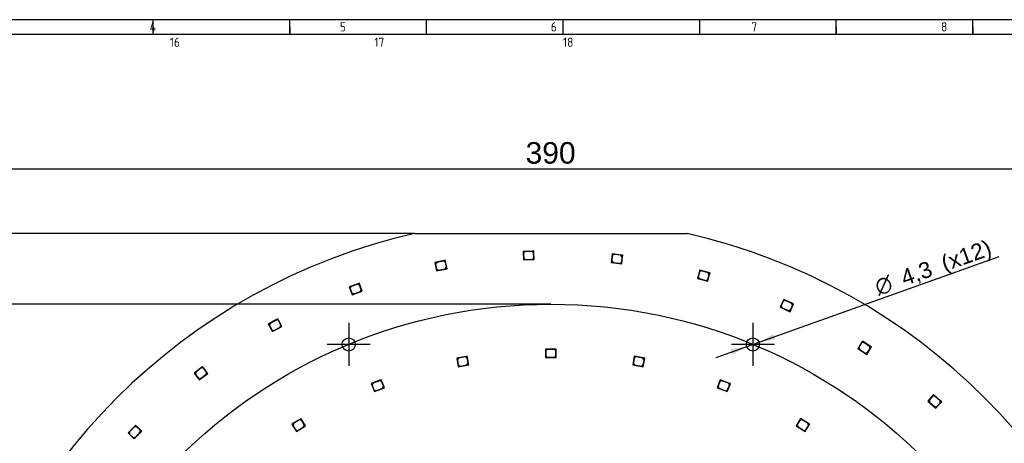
# Model space of a CAD drawing. Header units: millimetres. Extents: x 7 to 819, y 6 to 587.
# Tile 7 of 14: x 197 to 518, y 449 to 587. Entities that reach past the tile are written whole.
import ezdxf
from ezdxf.enums import TextEntityAlignment as Align
from ezdxf.lldxf.tags import DXFTag

# ---------------------------------------------------------------- set-up
doc = ezdxf.new("R2010")
doc.units = ezdxf.units.MM
doc.layers.add('Default', color=7, linetype='Continuous')
doc.layers.add('RDLED_400MM_4000', color=7, linetype='Continuous')
doc.styles.add('SEACAD_Arial', font='arial.ttf')
doc.styles.add('SEACAD_Solid_Edge_ANSI1_Symbols', font='semeca1.ttf')
tags = doc.linetypes.add('CENTER2', pattern=[28.575, 19.05, -3.175, 3.175, -3.175]).pattern_tags.tags
tags[10:11] = [DXFTag(74, 4), DXFTag(75, 0), DXFTag(340, '0'), DXFTag(46, 0.0), DXFTag(50, 0.0), DXFTag(44, 0.0), DXFTag(45, 0.0)]
tags[8:9] = [DXFTag(74, 4), DXFTag(75, 0), DXFTag(340, '0'), DXFTag(46, 0.0), DXFTag(50, 0.0), DXFTag(44, 0.0), DXFTag(45, 0.0)]
tags[6:7] = [DXFTag(74, 4), DXFTag(75, 0), DXFTag(340, '0'), DXFTag(46, 0.0), DXFTag(50, 0.0), DXFTag(44, 0.0), DXFTag(45, 0.0)]
tags[4:5] = [DXFTag(74, 4), DXFTag(75, 0), DXFTag(340, '0'), DXFTag(46, 0.0), DXFTag(50, 0.0), DXFTag(44, 0.0), DXFTag(45, 0.0)]
doc.dimstyles.new('ISO', dxfattribs={"dimtxt": 7, "dimasz": 7, "dimexe": 3.5, "dimexo": 0, "dimgap": 1.75, "dimtad": 1, "dimtxsty": 'SEACAD_Arial', "dimblk1": '_SE_FILLED', "dimblk2": '_SE_FILLED', "dimsah": 1, "dimcen": 3.5, "dimadec": 0, "dimazin": 0, "dimtfac": 0.5, "dimtdec": 3, "dimtmove": 0, "dimatfit": 3, "dimfxl": 1, "dimarcsym": 0})

# ---------------------------------------------------------------- blocks, each defined once
blk = doc.blocks.new('SEANNOT_GROUP12')
at = {"layer": 'Default', "color": 7, "linetype": 'CENTER2'}
for p, q in [((304.27, 487.95), (304.27, 473.95)), ((311.27, 480.95), (297.27, 480.95))]:
    blk.add_line(p, q, dxfattribs=at)
blk = doc.blocks.new('SEANNOT_GROUP13')
at = {"layer": 'Default', "color": 7, "linetype": 'CENTER2'}
for p, q in [((435.92, 487.95), (435.92, 473.95)), ((442.92, 480.95), (428.92, 480.95))]:
    blk.add_line(p, q, dxfattribs=at)
blk = doc.blocks.new('SE1')
at = {"layer": 'RDLED_400MM_4000', "color": 7, "linetype": 'Continuous'}
for p, q in [((325.65, 517.05), (414.54, 517.05)), ((364.09, 511.36), (361.09, 511.24)), ((361.09, 511.24), (361.2, 508.44)), ((361.7, 511.16), (361.21, 510.64)), ((361.21, 510.64), (361.28, 509.05)), ((363.99, 511.25), (361.7, 511.16)), ((364.51, 510.77), (363.99, 511.25)), ((364.59, 511.37), (364.09, 511.36)), ((364.09, 511.36), (364.61, 510.88)), ((364.57, 509.17), (364.51, 510.77)), ((364.61, 510.88), (364.59, 511.37)), ((364.7, 508.58), (364.61, 510.88)), ((390.08, 510.4), (389.76, 507.62)), ((393.06, 510.05), (390.08, 510.4)), ((390.66, 510.23), (390.11, 509.79)), ((392.95, 509.97), (390.66, 510.23)), ((393.39, 509.41), (392.95, 509.97)), ((393.56, 510), (393.06, 510.05)), ((393.06, 510.05), (393.5, 509.5)), ((393.5, 509.5), (393.56, 510)), ((335.26, 508.22), (332.32, 507.65)), ((332.32, 507.65), (332.85, 504.9)), ((332.93, 507.67), (332.53, 507.08)), ((332.53, 507.08), (332.84, 505.51)), ((335.18, 508.1), (332.93, 507.67)), ((335.77, 507.71), (335.18, 508.1)), ((335.75, 508.32), (335.26, 508.22)), ((335.26, 508.22), (335.85, 507.82)), ((335.85, 507.82), (335.75, 508.32)), ((336.08, 506.14), (335.77, 507.71)), ((336.29, 505.57), (335.85, 507.82)), ((361.2, 508.44), (364.7, 508.58)), ((361.28, 509.05), (361.79, 508.57)), ((361.79, 508.57), (364.09, 508.65)), ((364.09, 508.65), (364.57, 509.17)), ((389.76, 507.62), (393.24, 507.21)), ((390.11, 509.79), (389.93, 508.2)), ((389.93, 508.2), (390.37, 507.65)), ((390.37, 507.65), (392.65, 507.38)), ((392.65, 507.38), (393.21, 507.82)), ((393.21, 507.82), (393.39, 509.41)), ((393.24, 507.21), (393.5, 509.5)), ((332.84, 505.51), (333.42, 505.11)), ((332.85, 504.9), (336.29, 505.57)), ((333.42, 505.11), (335.68, 505.55)), ((335.68, 505.55), (336.08, 506.14)), ((418.59, 505.14), (417.85, 502.44)), ((418.53, 504.54), (418.11, 502.99)), ((419.15, 504.88), (418.53, 504.54)), ((421.49, 504.35), (418.59, 505.14)), ((421.36, 504.28), (419.15, 504.88)), ((421.23, 501.51), (421.84, 503.73)), ((421.29, 502.12), (421.71, 503.66)), ((421.71, 503.66), (421.36, 504.28)), ((421.97, 504.21), (421.49, 504.35)), ((421.49, 504.35), (421.84, 503.73)), ((421.84, 503.73), (421.97, 504.21)), ((307.25, 500.72), (304.43, 499.71)), ((307.19, 500.59), (305.03, 499.82)), ((307.83, 500.29), (307.19, 500.59)), ((307.72, 500.89), (307.25, 500.72)), ((307.25, 500.72), (307.89, 500.42)), ((307.89, 500.42), (307.72, 500.89)), ((308.67, 498.26), (307.89, 500.42)), ((417.85, 502.44), (421.23, 501.51)), ((418.11, 502.99), (418.46, 502.38)), ((418.46, 502.38), (420.68, 501.77)), ((420.68, 501.77), (421.29, 502.12)), ((304.43, 499.71), (305.38, 497.07)), ((305.03, 499.82), (304.73, 499.18)), ((304.73, 499.18), (305.27, 497.67)), ((305.27, 497.67), (305.91, 497.37)), ((305.38, 497.07), (308.67, 498.26)), ((305.91, 497.37), (308.07, 498.15)), ((308.37, 498.79), (307.83, 500.29)), ((308.07, 498.15), (308.37, 498.79)), ((445.98, 495.59), (444.83, 493.04)), ((445.82, 495), (445.17, 493.54)), ((446.48, 495.25), (445.82, 495)), ((448.72, 494.36), (445.98, 495.59)), ((448.58, 494.31), (446.48, 495.25)), ((448.83, 493.65), (448.58, 494.31)), ((449.17, 494.16), (448.72, 494.36)), ((448.72, 494.36), (448.97, 493.7)), ((448.97, 493.7), (449.17, 494.16)), ((444.83, 493.04), (448.03, 491.6)), ((445.17, 493.54), (445.42, 492.88)), ((445.42, 492.88), (447.52, 491.94)), ((447.52, 491.94), (448.18, 492.19)), ((448.03, 491.6), (448.97, 493.7)), ((448.18, 492.19), (448.83, 493.65)), ((280.71, 489.03), (278.08, 487.6)), ((278.08, 487.6), (279.42, 485.14)), ((278.65, 487.8), (278.45, 487.12)), ((280.67, 488.9), (278.65, 487.8)), ((281.35, 488.7), (280.67, 488.9)), ((281.15, 489.27), (280.71, 489.03)), ((280.71, 489.03), (281.39, 488.83)), ((281.39, 488.83), (281.15, 489.27)), ((282.12, 487.29), (281.35, 488.7)), ((282.49, 486.81), (281.39, 488.83)), ((278.45, 487.12), (279.22, 485.72)), ((279.22, 485.72), (279.89, 485.52)), ((279.42, 485.14), (282.49, 486.81)), ((279.89, 485.52), (281.92, 486.61)), ((281.92, 486.61), (282.12, 487.29)), ((471.58, 481.97), (470.06, 479.62)), ((471.34, 481.42), (470.47, 480.07)), ((472.03, 481.56), (471.34, 481.42)), ((474.1, 480.34), (471.58, 481.97)), ((473.96, 480.31), (472.03, 481.56)), ((371.35, 479.45), (368.35, 479.45)), ((368.35, 479.45), (368.35, 476.65)), ((368.95, 479.35), (368.45, 478.85)), ((368.45, 478.85), (368.45, 477.25)), ((371.25, 479.35), (368.95, 479.35)), ((371.75, 478.85), (371.25, 479.35)), ((371.85, 479.45), (371.35, 479.45)), ((371.35, 479.45), (371.85, 478.95)), ((371.75, 477.25), (371.75, 478.85)), ((371.85, 478.95), (371.85, 479.45)), ((371.85, 476.65), (371.85, 478.95)), ((470.06, 479.62), (472.99, 477.72)), ((470.47, 480.07), (470.61, 479.38)), ((470.61, 479.38), (472.54, 478.13)), ((472.54, 478.13), (473.24, 478.28)), ((472.99, 477.72), (474.24, 479.65)), ((473.24, 478.28), (474.11, 479.62)), ((474.11, 479.62), (473.96, 480.31)), ((474.52, 480.07), (474.1, 480.34)), ((474.1, 480.34), (474.24, 479.65)), ((474.24, 479.65), (474.52, 480.07)), ((342.4, 477), (339.45, 476.45)), ((339.45, 476.45), (339.97, 473.69)), ((340.06, 476.46), (339.66, 475.87)), ((339.66, 475.87), (339.96, 474.3)), ((342.32, 476.88), (340.06, 476.46)), ((342.91, 476.48), (342.32, 476.88)), ((342.89, 477.09), (342.4, 477)), ((342.4, 477), (342.99, 476.6)), ((342.8, 474.32), (343.2, 474.91)), ((342.99, 476.6), (342.89, 477.09)), ((343.2, 474.91), (342.91, 476.48)), ((343.41, 474.34), (342.99, 476.6)), ((368.35, 476.65), (371.85, 476.65)), ((368.45, 477.25), (368.95, 476.75)), ((368.95, 476.75), (371.25, 476.75)), ((371.25, 476.75), (371.75, 477.25)), ((397.3, 477.09), (396.78, 474.34)), ((397.29, 476.48), (396.99, 474.91)), ((396.99, 474.91), (397.39, 474.32)), ((397.87, 476.88), (397.29, 476.48)), ((400.25, 476.54), (397.3, 477.09)), ((400.13, 476.46), (397.87, 476.88)), ((400.53, 475.87), (400.13, 476.46)), ((400.22, 473.69), (400.65, 475.95)), ((400.23, 474.3), (400.53, 475.87)), ((400.74, 476.45), (400.25, 476.54)), ((400.25, 476.54), (400.65, 475.95)), ((400.65, 475.95), (400.74, 476.45)), ((256.27, 473.43), (253.89, 471.61)), ((253.89, 471.61), (255.58, 469.39)), ((254.42, 471.9), (254.33, 471.2)), ((256.25, 473.29), (254.42, 471.9)), ((255.58, 469.39), (258.37, 471.51)), ((256.95, 473.2), (256.25, 473.29)), ((256.67, 473.74), (256.27, 473.43)), ((256.27, 473.43), (256.97, 473.34)), ((256.97, 473.34), (256.67, 473.74)), ((257.92, 471.93), (256.95, 473.2)), ((258.37, 471.51), (256.97, 473.34)), ((257.83, 471.23), (257.92, 471.93)), ((339.96, 474.3), (340.54, 473.9)), ((339.97, 473.69), (343.41, 474.34)), ((340.54, 473.9), (342.8, 474.32)), ((396.78, 474.34), (400.22, 473.69)), ((397.39, 474.32), (399.65, 473.9)), ((399.65, 473.9), (400.23, 474.3)), ((254.33, 471.2), (255.3, 469.93)), ((255.3, 469.93), (256, 469.83)), ((256, 469.83), (257.83, 471.23)), ((314.4, 469.27), (311.61, 468.19)), ((312.2, 468.31), (311.92, 467.66)), ((314.35, 469.14), (312.2, 468.31)), ((314.99, 468.85), (314.35, 469.14)), ((314.87, 469.45), (314.4, 469.27)), ((314.4, 469.27), (315.05, 468.98)), ((315.05, 468.98), (314.87, 469.45)), ((315.57, 467.36), (314.99, 468.85)), ((315.88, 466.84), (315.05, 468.98)), ((425.32, 469.45), (424.31, 466.84)), ((425.2, 468.85), (424.62, 467.36)), ((425.85, 469.14), (425.2, 468.85)), ((428.12, 468.37), (425.32, 469.45)), ((427.99, 468.31), (425.85, 469.14)), ((428.28, 467.66), (427.99, 468.31)), ((428.59, 468.19), (428.12, 468.37)), ((428.12, 468.37), (428.41, 467.72)), ((311.61, 468.19), (312.62, 465.58)), ((311.92, 467.66), (312.49, 466.17)), ((312.49, 466.17), (313.14, 465.89)), ((312.62, 465.58), (315.88, 466.84)), ((313.14, 465.89), (315.29, 466.72)), ((315.29, 466.72), (315.57, 467.36)), ((424.31, 466.84), (427.57, 465.58)), ((424.62, 467.36), (424.91, 466.72)), ((424.91, 466.72), (427.05, 465.89)), ((427.05, 465.89), (427.7, 466.17)), ((427.57, 465.58), (428.41, 467.72)), ((427.7, 466.17), (428.28, 467.66)), ((428.41, 467.72), (428.59, 468.19)), ((494.8, 464.61), (492.94, 462.52)), ((492.94, 462.52), (495.55, 460.19)), ((494.48, 464.09), (493.41, 462.9)), ((493.41, 462.9), (493.45, 462.19)), ((493.45, 462.19), (495.17, 460.66)), ((495.18, 464.13), (494.48, 464.09)), ((497.04, 462.61), (494.8, 464.61)), ((496.9, 462.6), (495.18, 464.13)), ((495.55, 460.19), (497.08, 461.91)), ((495.88, 460.7), (496.94, 461.9)), ((496.94, 461.9), (496.9, 462.6)), ((497.42, 462.28), (497.04, 462.61)), ((497.04, 462.61), (497.08, 461.91)), ((497.08, 461.91), (497.42, 462.28)), ((495.17, 460.66), (495.88, 460.7)), ((288.3, 456.53), (285.75, 454.95)), ((288.27, 456.39), (286.31, 455.18)), ((288.95, 456.23), (288.27, 456.39)), ((288.72, 456.79), (288.3, 456.53)), ((288.3, 456.53), (288.99, 456.37)), ((288.99, 456.37), (288.72, 456.79)), ((289.8, 454.87), (288.95, 456.23)), ((290.2, 454.41), (288.99, 456.37)), ((451.47, 456.79), (449.99, 454.41)), ((451.24, 456.23), (450.39, 454.87)), ((451.93, 456.39), (451.24, 456.23)), ((454.02, 455.21), (451.47, 456.79)), ((453.88, 455.18), (451.93, 456.39)), ((234.49, 454.28), (232.41, 452.12)), ((234.5, 454.14), (232.9, 452.48)), ((232.9, 452.48), (232.92, 451.78)), ((234.43, 450.18), (236.86, 452.7)), ((234.84, 454.64), (234.49, 454.28)), ((234.49, 454.28), (235.2, 454.3)), ((235.2, 454.15), (234.5, 454.14)), ((234.78, 450.68), (236.37, 452.34)), ((235.2, 454.3), (234.84, 454.64)), ((236.86, 452.7), (235.2, 454.3)), ((236.36, 453.05), (235.2, 454.15)), ((236.37, 452.34), (236.36, 453.05)), ((285.75, 454.95), (287.22, 452.57)), ((286.31, 455.18), (286.15, 454.49)), ((286.15, 454.49), (286.99, 453.13)), ((286.99, 453.13), (287.68, 452.97)), ((287.22, 452.57), (290.2, 454.41)), ((287.68, 452.97), (289.64, 454.18)), ((289.64, 454.18), (289.8, 454.87)), ((449.99, 454.41), (452.97, 452.57)), ((450.39, 454.87), (450.56, 454.18)), ((450.56, 454.18), (452.51, 452.97)), ((452.51, 452.97), (453.2, 453.13)), ((452.97, 452.57), (454.18, 454.52)), ((453.2, 453.13), (454.04, 454.49)), ((454.04, 454.49), (453.88, 455.18)), ((454.44, 454.95), (454.02, 455.21)), ((454.02, 455.21), (454.18, 454.52)), ((454.18, 454.52), (454.44, 454.95)), ((232.41, 452.12), (234.43, 450.18)), ((232.92, 451.78), (234.07, 450.67)), ((234.07, 450.67), (234.78, 450.68))]:
    blk.add_line(p, q, dxfattribs=at)
for centre in [(304.27, 480.95), (435.92, 480.95)]:
    blk.add_circle(centre, 2.15, dxfattribs=at)
for start, end in [(102.8386, 167.1614), (12.8386, 77.1614)]:
    blk.add_arc((370.1, 322.05), 200, start, end, dxfattribs=at)
blk = doc.blocks.new('DMBLK1')
at = {"layer": 'Default', "linetype": 'Continuous'}
for points in [[(182.1, 539.22), (175.1, 538.06), (182.1, 536.89)], [(558.1, 539.22), (558.1, 536.89), (565.1, 538.06)]]:
    blk.add_hatch(color=7, dxfattribs=at).paths.add_polyline_path(points)
at = {"layer": 'Default', "color": 7, "linetype": 'Continuous'}
for p, q in [((175.1, 366.49), (175.1, 541.56)), ((565.1, 366.49), (565.1, 541.56)), ((565.1, 538.06), (175.1, 538.06))]:
    blk.add_line(p, q, dxfattribs=at)
at = {"layer": 'Default', "color": 7, "linetype": 'Continuous', "style": 'SEACAD_Arial'}
blk.add_text('390', height=7, dxfattribs=at).set_placement((361.88, 546.81), align=Align.TOP_LEFT)
blk = doc.blocks.new('_SE_FILLED')
at = {"color": 0}
blk.add_line((0, 0), (-1, 0), dxfattribs=at)
blk.add_solid([(0, 0), (-1, -0.1665), (-1, 0.1665), (0, 0)], dxfattribs=at)
blk = doc.blocks.new('DMBLK2')
at = {"layer": 'Default', "linetype": 'Continuous'}
for points in [[(118.53, 510.05), (120.86, 510.05), (119.69, 517.05)], [(118.53, 134.05), (119.69, 127.05), (120.86, 134.05)]]:
    blk.add_hatch(color=7, dxfattribs=at).paths.add_polyline_path(points)
at = {"layer": 'Default', "color": 7, "linetype": 'Continuous'}
for p, q in [((325.65, 517.05), (116.19, 517.05)), ((119.69, 127.05), (119.69, 517.05)), ((325.65, 127.05), (116.19, 127.05))]:
    blk.add_line(p, q, dxfattribs=at)
at = {"layer": 'Default', "color": 7, "linetype": 'Continuous', "style": 'SEACAD_Arial'}
blk.add_text('390', height=7, rotation=90, dxfattribs=at).set_placement((110.94, 313.83), align=Align.TOP_LEFT)
blk = doc.blocks.new('DMBLK6')
at = {"layer": 'Default', "linetype": 'Continuous'}
for points in [[(442.59, 484.26), (437.94, 481.68), (443.18, 482.61)], [(428.65, 479.29), (429.24, 477.65), (433.89, 480.23)]]:
    blk.add_hatch(color=7, dxfattribs=at).paths.add_polyline_path(points)
at = {"layer": 'Default', "color": 7, "linetype": 'Continuous'}
for p, q in [((437.94, 481.68), (516.19, 509.56)), ((424, 476.71), (437.94, 481.68))]:
    blk.add_line(p, q, dxfattribs=at)
for s, style, p in [('(x12)', 'SEACAD_Arial', (496.67, 509.57)), ('4,3', 'SEACAD_Arial', (483.53, 504.89)), ('O', 'SEACAD_Solid_Edge_ANSI1_Symbols', (475.06, 501.87))]:
    blk.add_text(s, height=5.25, rotation=19.6158, dxfattribs=dict(at, style=style)).set_placement(p, align=Align.TOP_LEFT)
blk = doc.blocks.new('DMBLK8')
at = {"layer": 'Default', "linetype": 'Continuous'}
for points in [[(138.73, 488.8), (140.48, 488.8), (139.61, 494.05)], [(138.73, 155.3), (139.61, 150.05), (140.48, 155.3)]]:
    blk.add_hatch(color=7, dxfattribs=at).paths.add_polyline_path(points)
at = {"layer": 'Default', "color": 7, "linetype": 'Continuous'}
for p, q in [((370.1, 494.05), (136.98, 494.05)), ((139.61, 494.05), (139.61, 150.05)), ((370.1, 150.05), (136.98, 150.05))]:
    blk.add_line(p, q, dxfattribs=at)
for s, style, p in [('344', 'SEACAD_Arial', (133.05, 320.38)), ('O', 'SEACAD_Solid_Edge_ANSI1_Symbols', (133.05, 311.39))]:
    blk.add_text(s, height=5.25, rotation=90, dxfattribs=dict(at, style=style)).set_placement(p, align=Align.TOP_LEFT)

msp = doc.modelspace()

# ---------------------------------------------------------------- linework, layer by layer
at = {"layer": 'Default', "color": 7, "linetype": 'Continuous'}
for p, q in [((819.1, 586.67), (6.708, 586.67)), ((240.6, 581.809), (240.6, 586.67)), ((240.6, 581.809), (240.6, 586.67)), ((285.1, 581.809), (285.1, 586.67)), ((285.1, 584.24), (285.1, 581.809)), ((329.6, 581.809), (329.6, 586.67)), ((374.1, 581.809), (374.1, 586.67)), ((418.6, 581.809), (418.6, 586.67)), ((463.1, 581.809), (463.1, 586.67)), ((463.1, 584.24), (463.1, 581.809)), ((507.6, 581.809), (507.6, 586.67)), ((507.6, 581.809), (507.6, 586.67)), ((507.6, 584.24), (507.6, 581.809)), ((819.1, 581.809), (10.978, 581.809))]:
    msp.add_line(p, q, dxfattribs=at)
at = {"layer": 'Default', "color": 7, "linetype": 'CENTER2'}
msp.add_circle((370.096, 322.047), 172, dxfattribs=at)

# ---------------------------------------------------------------- block references
at = {"layer": 'Default'}
for name in ['SE1', 'SEANNOT_GROUP12', 'SEANNOT_GROUP13']:
    msp.add_blockref(name, (0, 0), dxfattribs=at)

# ---------------------------------------------------------------- texts
at = {"layer": 'Default', "insert": (32.361, 585.835), "char_height": 3, "width": 763.84092, "attachment_point": 1}
msp.add_mtext('{\\fSolid Edge ISO|b1||i0||c0|p34;\\C7;\\H3.;\\W0.94;1                                          2                                      3                                      4                                   5                                       6                                     7                                   8                                     9                                      10                                 11                                      12                                    13                                  14                                     15                                   16                                     17                                  18}', dxfattribs=at)

# ---------------------------------------------------------------- dimensions: what is measured, and where the dimension line sits
at = {"layer": 'Default', "color": 7, "linetype": 'Continuous'}
dim = msp.add_linear_dim(base=(175.096, 538.056), p1=(565.096, 325.547), p2=(175.096, 366.488), text='\\A1;<>', dimstyle='ISO', dxfattribs=at)
dim.commit()
dim.dimension.update_dxf_attribs({"geometry": 'DMBLK1', "text_midpoint": (370.096, 538.056), "dimtype": 160})
dim = msp.add_linear_dim(base=(119.692, 127.047), p1=(414.537, 127.047), p2=(414.537, 517.047), angle=90, text='\\A1;<>', dimstyle='ISO', dxfattribs=at)
dim.commit()
dim.dimension.update_dxf_attribs({"geometry": 'DMBLK2', "text_midpoint": (119.692, 322.047), "dimtype": 161})
dim = msp.add_diameter_dim_2p(p1=(433.892, 480.232), p2=(437.943, 481.676), text='\\A1;<> (x12)', dimstyle='ISO', override={"dimtxt": 5.25, "dimasz": 5.25, "dimexe": 2.625, "dimgap": 1.3125, "dimcen": 2.625, "dimtmove": 1, "dimtolj": 1}, dxfattribs=at)
dim.commit()
dim.dimension.update_dxf_attribs({"geometry": 'DMBLK6', "text_midpoint": (475.533, 495.073), "dimtype": 163})
dim = msp.add_linear_dim(base=(139.61, 150.047), p1=(370.096, 494.047), p2=(370.096, 150.047), angle=270, text='\\A1;%%c<>', dimstyle='ISO', override={"dimtxt": 5.25, "dimasz": 5.25, "dimexe": 2.625, "dimgap": 1.3125, "dimcen": 2.625, "dimtolj": 1}, dxfattribs=at)
dim.commit()
dim.dimension.update_dxf_attribs({"geometry": 'DMBLK8', "text_midpoint": (139.61, 322.047), "dimtype": 161})

doc.saveas('drawing.dxf')
